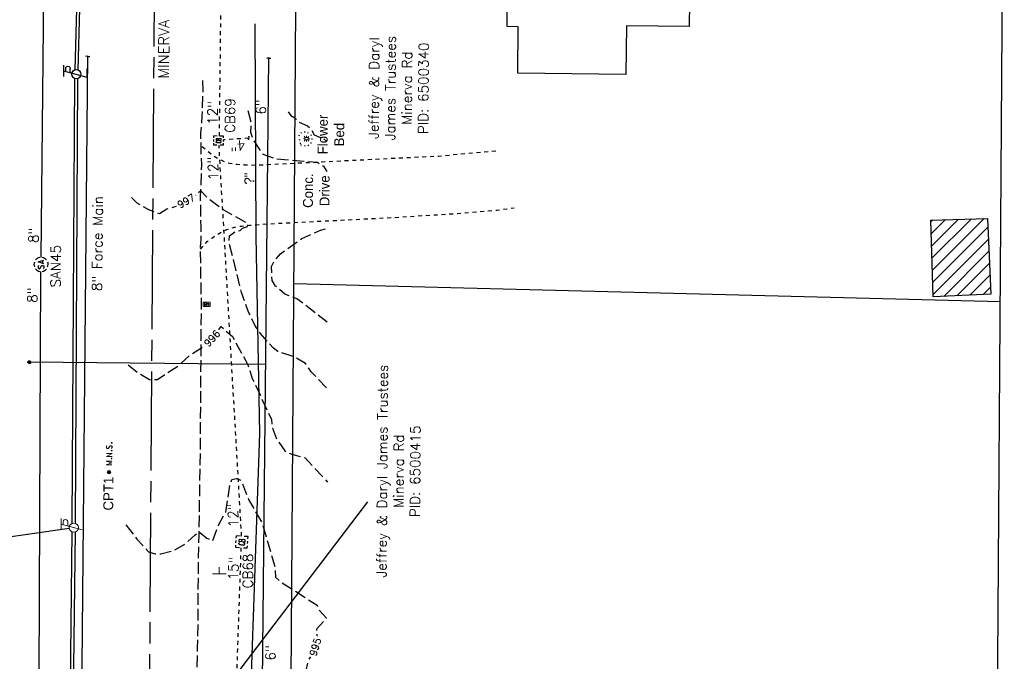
# Model space of a CAD drawing. Extents: x 2300122 to 2305194, y 360020 to 364238.
# Tile 92 of 93: x 2304643 to 2304922, y 363581 to 363763. Entities that reach past the tile are written whole.
import ezdxf
from ezdxf.enums import TextEntityAlignment as Align

# ---------------------------------------------------------------- set-up
doc = ezdxf.new("R2010")
doc.units = 0
doc.header["$LTSCALE"] = 20
doc.header["$MEASUREMENT"] = 0
doc.set_wipeout_variables(frame=1)
for name, pattern in [('CL', [2, 0.3, -0.15, 1.4, -0.15]), ('foctvex', [0]), ('gasex', [0]), ('OhDOT_USTN1', [0.055, 0.014, -0.041]), ('OhDOT_USTN2', [0.11, 0.069, -0.041]), ('OhDOT_USTN3', [0.22, 0.165, -0.055]), ('OhDOT_USTN5', [0.11, 0.055, -0.055]), ('ohelecex', [0]), ('ohteleex', [0]), ('rowex', [0]), ('sanex', [0]), ('waterex', [0])]:
    doc.linetypes.add(name, pattern=pattern)
for name, color, linetype in [('BD_X_Building', 231, 'Continuous'), ('DR_X_Cells', 151, 'OhDOT_USTN2'), ('DR_X_Storm_Sewer', 151, 'OhDOT_USTN5'), ('DR_X_Text', 7, 'Continuous'), ('DT_X_Contour_Major', 132, 'OhDOT_USTN3'), ('DT_X_Contour_Minor', 136, 'OhDOT_USTN3'), ('DT_X_Contour_Text', 7, 'Continuous'), ('DV_X_Property_Line', 7, 'Continuous'), ('LT_X_Poles', 2, 'Continuous'), ('PV_X_Driveway', 7, 'OhDOT_USTN5'), ('PV_X_EOP', 7, 'OhDOT_USTN3'), ('PV_X_Text', 7, 'Continuous'), ('RD_P_Cells', 7, 'Continuous'), ('RD_X_Cells', 7, 'Continuous'), ('RW_X_CL', 6, 'CL'), ('RW_X_Fee_RW', 6, 'rowex'), ('RW_X_Text', 7, 'Continuous'), ('SH_Text', 7, 'Continuous'), ('SN_X_Public', 3, 'Continuous'), ('SV_P_Control_Cells_Set', 7, 'Continuous'), ('SV_X_Text', 7, 'Continuous'), ('SV_X_Text_Name', 7, 'Continuous'), ('UT_X_Electric_Cells', 1, 'Continuous'), ('UT_X_Gas', 2, 'gasex'), ('UT_X_Gas_Text', 7, 'Continuous'), ('UT_X_Misc_Cells', 7, 'Continuous'), ('UT_X_Overhead_Electric', 1, 'ohelecex'), ('UT_X_Overhead_Telecom', 30, 'ohteleex'), ('UT_X_Sanitary_Cells', 3, 'Continuous'), ('UT_X_Sanitary_Line', 3, 'sanex'), ('UT_X_Sanitary_Text', 7, 'Continuous'), ('UT_X_Water', 133, 'waterex'), ('UT_X_Water_Cells', 133, 'Continuous'), ('UT_X_Water_Text', 7, 'Continuous'), ('VG_X_Flower_Bed', 3, 'OhDOT_USTN1'), ('VG_X_Text', 7, 'Continuous')]:
    doc.layers.add(name, color=color, linetype=linetype)
doc.layers.add('RD_P_Cells (Construction)', color=7, linetype='Continuous', lineweight=0)
doc.styles.add('Simplex Normal (0.14)', font='Simplex.shx')
doc.styles.add('Straight Normal (0.14) Font 30', font='font30.shx', dxfattribs={"height": 0.14})
doc.styles.add('Straight-Normal', font='font30.shx', dxfattribs={"height": 0.14})

# ---------------------------------------------------------------- blocks, each defined once
blk = doc.blocks.new('smh')
at = {"linetype": 'Continuous', "flags": 128}
for points in [[(-0.33, 0.69), (-0.36, 0.71), (-0.4, 0.74), (-0.51, 0.78), (-0.65, 0.8), (-0.75, 0.8), (-0.79, 0.8), (-0.95, 0.76), (-1.09, 0.69), (-1.18, 0.59), (-1.2, 0.49), (-1.2, 0.41), (-1.18, 0.31), (-1.08, 0.22), (-0.38, -0.16), (-0.32, -0.21), (-0.29, -0.26), (-0.27, -0.33), (-0.27, -0.41), (-0.28, -0.48), (-0.29, -0.53), (-0.32, -0.6), (-0.34, -0.65), (-0.37, -0.69), (-0.41, -0.72), (-0.45, -0.75), (-0.5, -0.77), (-0.53, -0.79), (-0.65, -0.8), (-0.82, -0.8), (-0.94, -0.77), (-1.1, -0.69), (-1.2, -0.61)], [(0.21, -0.8), (0.71, 0.8), (1.2, -0.8)], [(1.08, -0.42), (0.34, -0.42)]]:
    blk.add_lwpolyline(points, dxfattribs=at)
at = {"linetype": 'Continuous'}
for start, end in [(130.0806, 170.0721), (70.0577, 110.1061), (10.0169, 50.0392), (190.0169, 230.0392), (250.0577, 290.0473), (310.0114, 350.0264)]:
    blk.add_arc((0, 0), 2, start, end, dxfattribs=at)
blk = doc.blocks.new('ODOT SANITARY MANHOLE')
blk.add_blockref('smh', (0, 0))
blk = doc.blocks.new('CONTINUE')
at = {"flags": 128}
blk.add_lwpolyline([(-0.02, -0.58, -0.273937), (0, 0, 0.273937), (0.02, 0.58)], format="xyb", dxfattribs=at)
blk = doc.blocks.new('GCB-X')
at = {"layer": 'DR_X_Cells', "color": 121, "linetype": 'Continuous'}
for p, q in [((-0.0625, 0.0375), (-0.0375, 0.0375)), ((-0.0625, 0.0125), (-0.0625, 0.0375)), ((-0.0125, 0.0375), (0.0125, 0.0375)), ((0.0227, 0.0195), (0.0067, 0.0195)), ((0.0067, 0.0195), (0.0067, -0.0205)), ((0.0067, 0.0013), (0.0243, 0.0013)), ((0.0375, 0.0375), (0.0625, 0.0375)), ((0.0625, 0.0125), (0.0625, 0.0375)), ((-0.0625, -0.0375), (-0.0625, -0.0125)), ((-0.0625, -0.0375), (-0.0375, -0.0375)), ((-0.0125, -0.0375), (0.0125, -0.0375)), ((0.0067, -0.0205), (0.0243, -0.0205)), ((0.0375, -0.0375), (0.0625, -0.0375)), ((0.0625, -0.0375), (0.0625, -0.0125))]:
    blk.add_line(p, q, dxfattribs=at)
at = {"layer": 'DR_X_Cells', "color": 121, "linetype": 'Continuous', "extrusion": (0, 0, -1)}
for centre, radius, start, end in [((-0.014, 0), 0.0458, 344.81071, 15.18929), ((0.0184, 0.0074), 0.0127, 21.56032, 158.43968), ((-0.0198, 0.0101), 0.00986, 106.99872, 243.17932), ((-0.0199, -0.0096), 0.0117, 112.0547, 247.9453)]:
    blk.add_arc(centre, radius, start, end, dxfattribs=at)
at = {"layer": 'DR_X_Cells', "color": 121, "linetype": 'Continuous'}
blk.add_arc((-0.0184, -0.0073), 0.0127, 201.56032, 338.43968, dxfattribs=at)
blk = doc.blocks.new('ODOT STORM CATCH BASIN SQUARE')
blk.add_blockref('GCB-X', (0, 0))
blk = doc.blocks.new('SGN1P_anno')
at = {"layer": 'SN_X_Public', "color": 3, "linetype": 'Continuous', "lineweight": 0}
for p, q in [((0, 0), (-0.96, 0)), ((0, 0.96), (0, -0.96))]:
    blk.add_line(p, q, dxfattribs=at)
blk = doc.blocks.new('MBP')
at = {"layer": 'RD_P_Cells', "color": 230, "linetype": 'Continuous', "lineweight": 13, "flags": 128}
blk.add_lwpolyline([(-0.1, 0.061), (0.1, 0.061), (0.1, -0.061), (-0.1, -0.061), (-0.1, 0.061)], close=True, dxfattribs=at)
for points in [[(-0.065, -0.04), (-0.065, 0.04), (-0.036, -0.04), (-0.008, 0.04), (-0.008, -0.04)], [(0.051, 0.003), (0.054, 0.007), (0.056, 0.009), (0.057, 0.01), (0.058, 0.012), (0.059, 0.014), (0.06, 0.016), (0.061, 0.02), (0.061, 0.022), (0.061, 0.025), (0.061, 0.029), (0.059, 0.032), (0.057, 0.034), (0.054, 0.037), (0.052, 0.038), (0.05, 0.039), (0.047, 0.04), (0.016, 0.04), (0.016, -0.04), (0.051, -0.04), (0.055, -0.037), (0.059, -0.034), (0.062, -0.029), (0.064, -0.024), (0.065, -0.018), (0.065, -0.014), (0.064, -0.01), (0.061, -0.005), (0.058, -0.001), (0.051, 0.003), (0.016, 0.003)]]:
    blk.add_lwpolyline(points, dxfattribs=at)
at = {"layer": 'RD_P_Cells (Construction)', "color": 230, "linetype": 'Continuous', "lineweight": 30}
blk.add_point((0, 0), dxfattribs=at)
blk = doc.blocks.new('ODOT MISC MAILBOX')
blk.add_blockref('MBP', (0, 0))
blk = doc.blocks.new('BUDLIT')
at = {"layer": 'Defpoints', "color": 2, "linetype": 'Continuous', "lineweight": 30}
blk.add_point((0, 0), dxfattribs=at)
at = {"layer": 'RD_X_Cells', "color": 2, "linetype": 'Continuous', "lineweight": 0}
for p, q in [((-0.052, 0), (-0.079, 0)), ((-0.048, 0.048), (-0.067, 0.067)), ((0, 0.064), (0, 0.091)), ((0.067, 0.067), (0.048, 0.048)), ((0.079, 0), (0.052, 0)), ((-0.048, -0.048), (-0.067, -0.067)), ((0, -0.064), (0, -0.091)), ((0.067, -0.067), (0.048, -0.048))]:
    blk.add_line(p, q, dxfattribs=at)
at = {"layer": 'RD_X_Cells', "color": 2, "linetype": 'Continuous', "lineweight": 0, "flags": 128}
blk.add_lwpolyline([(-0.033, -0.05), (0.033, -0.05), (0.033, 0.05), (-0.033, 0.05), (-0.033, -0.05)], close=True, dxfattribs=at)
blk = doc.blocks.new('ODOT ELEC LIGHT')
at = {"layer": 'SH_Text', "color": 2, "linetype": 'Continuous', "lineweight": 0}
blk.add_blockref('BUDLIT', (0, 0), dxfattribs=at)
blk = doc.blocks.new('WSS')
at = {"layer": 'Defpoints', "color": 133, "linetype": 'Continuous', "lineweight": 30}
blk.add_point((0, 0), dxfattribs=at)
at = {"layer": 'UT_X_Water_Cells', "color": 133, "linetype": 'Continuous', "lineweight": 0}
for p, q in [((0.032, 0.106), (-0.032, 0.106)), ((0, 0.074), (0, 0.138)), ((0.02, 0.008), (0.055, -0.01))]:
    blk.add_line(p, q, dxfattribs=at)
at = {"layer": 'UT_X_Water_Cells', "color": 133, "linetype": 'Continuous', "lineweight": 0, "flags": 128}
for points in [[(-0.059, 0.045), (-0.074, 0.03), (-0.074, -0.03), (-0.059, -0.045)], [(-0.055, 0.035), (-0.041, -0.041), (-0.027, 0.035), (-0.013, -0.041), (0.001, 0.035)], [(0.045, 0.059), (0.03, 0.074), (-0.03, 0.074), (-0.045, 0.059)], [(0.059, -0.045), (0.074, -0.03), (0.074, 0.03), (0.059, 0.045)], [(-0.045, -0.059), (-0.03, -0.074), (0.03, -0.074), (0.045, -0.059)]]:
    blk.add_lwpolyline(points, dxfattribs=at)
at = {"layer": 'UT_X_Water_Cells', "color": 133, "linetype": 'Continuous', "lineweight": 0, "extrusion": (0, 0, -1)}
for centre, radius, start, end in [((-0.028, 0.02), 0.0135, 303.6324, 53.7413), ((-0.039, -0.005), 0.04, 61.3463, 118.6537), ((-0.037, -0.009), 0.0316, 235.6037, 316.3305), ((-0.044, -0.022), 0.017, 132.0642, 228.5117)]:
    blk.add_arc(centre, radius, start, end, dxfattribs=at)
blk = doc.blocks.new('ODOT Elec Tele Pole')
at = {"layer": 'UT_X_Electric_Cells', "linetype": 'Continuous', "lineweight": 13}
for p, q in [((0.128, 0.18), (-0.032, 0.18)), ((0.048, 0.18), (-0.032, -0.12)), ((0.04, 0.15), (0.083, 0.15)), ((0.023, 0.086), (0.083, 0.086))]:
    blk.add_line(p, q, dxfattribs=at)
at = {"layer": 'UT_X_Electric_Cells', "linetype": 'Continuous', "lineweight": 0}
blk.add_circle((0, 0), 0.065, dxfattribs=at)
at = {"layer": 'UT_X_Electric_Cells', "linetype": 'Continuous', "lineweight": 13, "extrusion": (0, 0, -1)}
blk.add_arc((-0.083, 0.118), 0.0319, 88.8767, 271.1233, dxfattribs=at)
blk = doc.blocks.new('TLPW')
at = {"linetype": 'Continuous'}
for p, q in [((0.048, 0.18), (-0.04, -0.15)), ((0.128, 0.18), (-0.032, 0.18)), ((0.04, 0.15), (0.083, 0.15)), ((0.023, 0.086), (0.083, 0.086)), ((0.08, -0.15), (-0.04, -0.15))]:
    blk.add_line(p, q, dxfattribs=at)
blk.add_circle((0, 0), 0.065, dxfattribs=at)
at = {"linetype": 'Continuous', "extrusion": (0, 0, -1)}
blk.add_arc((-0.083, 0.118), 0.0319, 88.8767, 271.1233, dxfattribs=at)
blk = doc.blocks.new('ODOT ELEC TELE LIGHT POLE')
blk.add_blockref('TLPW', (0, 0))
blk = doc.blocks.new('MAGS')
at = {"layer": 'SV_P_Control_Cells_Set', "linetype": 'foctvex'}
h = blk.add_hatch(color=7, dxfattribs=at)
edge = h.paths.add_edge_path()
edge.add_arc((0, 0), 0.0249, 0, 360)
at = {"layer": 'SV_P_Control_Cells_Set', "color": 7, "linetype": 'Continuous', "lineweight": 0, "flags": 128}
for points in [[(0.105, -0.04), (0.105, 0.04), (0.13, -0.04), (0.154, 0.04), (0.154, -0.04)], [(0.223, -0.04), (0.223, 0.04), (0.264, -0.04), (0.264, 0.04)], [(0.372, 0.034), (0.371, 0.036), (0.369, 0.037), (0.364, 0.039), (0.358, 0.04), (0.354, 0.04), (0.352, 0.04), (0.345, 0.038), (0.339, 0.034), (0.335, 0.029), (0.334, 0.024), (0.334, 0.02), (0.335, 0.015), (0.339, 0.011), (0.37, -0.008), (0.372, -0.01), (0.373, -0.013), (0.375, -0.017), (0.375, -0.02), (0.374, -0.024), (0.373, -0.027), (0.372, -0.03), (0.371, -0.032), (0.37, -0.034), (0.369, -0.036), (0.367, -0.038), (0.365, -0.039), (0.363, -0.039), (0.358, -0.04), (0.35, -0.04), (0.345, -0.039), (0.338, -0.034), (0.334, -0.031)], [(0.193, -0.029), (0.195, -0.029), (0.197, -0.031), (0.199, -0.033), (0.199, -0.036), (0.197, -0.039), (0.195, -0.04), (0.193, -0.04), (0.191, -0.039), (0.189, -0.036), (0.189, -0.033), (0.191, -0.031), (0.193, -0.029)], [(0.303, -0.029), (0.306, -0.029), (0.308, -0.031), (0.31, -0.033), (0.31, -0.036), (0.308, -0.039), (0.306, -0.04), (0.303, -0.04), (0.302, -0.039), (0.3, -0.036), (0.3, -0.033), (0.302, -0.031), (0.303, -0.029)], [(0.413, -0.029), (0.415, -0.029), (0.417, -0.031), (0.419, -0.033), (0.419, -0.036), (0.417, -0.039), (0.415, -0.04), (0.413, -0.04), (0.411, -0.039), (0.409, -0.036), (0.409, -0.033), (0.411, -0.031), (0.413, -0.029)]]:
    blk.add_lwpolyline(points, dxfattribs=at)
at = {"layer": 'SV_P_Control_Cells_Set', "color": 7, "linetype": 'Continuous', "lineweight": 0}
blk.add_circle((0, 0), 0.0249, dxfattribs=at)

msp = doc.modelspace()

# ---------------------------------------------------------------- hatches: boundary and pattern name
at = {"layer": 'BD_X_Building'}
h = msp.add_hatch(dxfattribs=at)
h.set_pattern_fill('ANSI31', color=256, scale=20)
h.paths.add_polyline_path([(2304901.45, 363684.11), (2304900.86, 363705.88), (2304916.88, 363706.32), (2304917.77, 363684.85)])

# ---------------------------------------------------------------- linework, layer by layer
for points in [[(2304780.95, 363760.61), (2304780.94, 363807.45), (2304784, 363807.4), (2304784.2, 363822.31), (2304814.52, 363822.14), (2304814.53, 363787.62), (2304832.82, 363787.61), (2304832.47, 363760.62), (2304814.69, 363760.85), (2304814.51, 363747.04), (2304783.94, 363747.43), (2304784.11, 363760.55)], [(2304901.45, 363684.11), (2304900.86, 363705.88), (2304916.88, 363706.32), (2304917.77, 363684.85)]]:
    msp.add_lwpolyline(points, close=True, dxfattribs=at)
at = {"layer": 'DR_X_Storm_Sewer', "flags": 128}
for points in [[(2304699.54, 363729.64), (2304700.56, 363817.58)], [(2304707.78, 363729.07), (2304700.66, 363728.53)], [(2304705.82, 363616.38), (2304699.42, 363727.08)], [(2304701.09, 363477.92), (2304705.7, 363613.06)]]:
    msp.add_lwpolyline(points, dxfattribs=at)
at = {"layer": 'DT_X_Contour_Major', "elevation": 995, "flags": 128}
msp.add_lwpolyline([(2304673.1, 363619.58), (2304676.19, 363615.57), (2304679.51, 363611.96), (2304681.37, 363611.41), (2304682.98, 363611.38), (2304686.62, 363612.36), (2304689.82, 363614.11), (2304692.67, 363616.8), (2304693.89, 363617.53), (2304695.93, 363615.8), (2304697.63, 363615.13), (2304699.24, 363619.52), (2304701.31, 363623.2), (2304702.5, 363630.9), (2304703.08, 363632.4), (2304704.34, 363632.69), (2304705.64, 363632.18), (2304707.8, 363626.73), (2304711.61, 363620.15), (2304715.23, 363607.61), (2304715.41, 363604.83), (2304716.42, 363603.79), (2304727.15, 363596.83), (2304727.64, 363595.6), (2304729.87, 363593.18), (2304727, 363590.07), (2304727.31, 363586.62), (2304726.03, 363583.44), (2304724.73, 363581.38), (2304723.96, 363578.38), (2304726.41, 363574.69), (2304726.43, 363572.41), (2304725.49, 363569.24), (2304723.04, 363566.9), (2304718.79, 363559.88), (2304718.25, 363556.59), (2304718.4, 363554.68), (2304718.83, 363553.65), (2304722.41, 363551.65), (2304722.66, 363551.05), (2304720.68, 363549.19), (2304714.8, 363545.43), (2304714.09, 363543.66), (2304714.69, 363536.64), (2304715.41, 363535.26), (2304717.37, 363533.85), (2304718.73, 363533.33), (2304721.15, 363534.1), (2304723.51, 363530.17), (2304725.88, 363520.71), (2304725.48, 363519.38), (2304725.91, 363517.92), (2304729.79, 363511.38)], dxfattribs=at)
at = {"layer": 'DT_X_Contour_Minor', "flags": 128}
for points, elevation in [([(2304707.62, 363736.84), (2304708.5, 363733.38), (2304708.36, 363730.71), (2304709.03, 363728.71), (2304711.8, 363724.51), (2304715.53, 363723.25), (2304727.25, 363722.21), (2304728.97, 363721.08), (2304729.97, 363719.59)], 998), ([(2304718.96, 363736.53), (2304719.75, 363735.48), (2304720.86, 363734.82), (2304722.08, 363733.54), (2304724.49, 363732.56), (2304725.32, 363731.91), (2304726.38, 363729.97), (2304729.09, 363728.83), (2304729.95, 363728.06)], 999), ([(2304729.88, 363658.37), (2304725.53, 363662.9), (2304723.93, 363665.22), (2304721.01, 363666.99), (2304716.04, 363668.7), (2304714.87, 363669.57), (2304711.06, 363673.81), (2304709.58, 363676.07), (2304707.75, 363679.82), (2304705.74, 363685.41), (2304702.23, 363699.79), (2304702.35, 363701.41), (2304704.26, 363702.75), (2304705.45, 363702.92), (2304706.08, 363703.56), (2304707.44, 363704.06), (2304707.72, 363704.74), (2304700.27, 363708.95), (2304696.09, 363712.23), (2304694.28, 363714.12), (2304692.55, 363712.6), (2304687.52, 363709.79), (2304684.7, 363708.92), (2304682.61, 363707.62), (2304679.56, 363708.76), (2304676.29, 363710.66), (2304674.01, 363712.89)], 997), ([(2304730.06, 363676.92), (2304721.46, 363683.59), (2304718.08, 363684.93), (2304715.43, 363687.2), (2304714.44, 363688.78), (2304714.28, 363692.7), (2304715.19, 363694.46), (2304716.79, 363696.31), (2304722.85, 363700.62), (2304728.17, 363703.02), (2304729.99, 363703.49)], 998), ([(2304673.71, 363664.93), (2304676.63, 363662.53), (2304679.74, 363660.71), (2304681.97, 363660.77), (2304688.2, 363664.86), (2304691.31, 363667.74), (2304694.49, 363669.7), (2304695.59, 363671.05), (2304697.42, 363672.38), (2304700.04, 363675.72), (2304703.24, 363672.91), (2304707.5, 363665.08), (2304708.83, 363661.03), (2304714.27, 363649.44), (2304714.51, 363646.94), (2304715.7, 363643.89), (2304718.02, 363640.52), (2304720.07, 363639.56), (2304723.84, 363638.54), (2304730.16, 363631.65)], 996)]:
    msp.add_lwpolyline(points, dxfattribs=dict(at, elevation=elevation))
at = {"layer": 'DV_X_Property_Line'}
for points in [[(2304911.93, 362439.03), (2304921.62, 363842.86)], [(2304720.6, 363687.88), (2304920.52, 363682.86)]]:
    msp.add_lwpolyline(points, dxfattribs=at)
at = {"layer": 'PV_X_Driveway', "flags": 128}
for points in [[(2304777.75, 363725.39), (2304761.48, 363723.9), (2304745.39, 363723.11), (2304736.14, 363722.65), (2304726.15, 363722.15), (2304725.12, 363722.1), (2304715.16, 363721.61), (2304714.9, 363721.6), (2304712, 363721.45), (2304708.55, 363721.34), (2304706.65, 363721.45), (2304704.5, 363721.57), (2304704.43, 363721.57), (2304702.37, 363721.83), (2304701.47, 363722.12), (2304699.36, 363723.11), (2304697.72, 363724.06), (2304695.99, 363725.46), (2304694.35, 363726.9)], [(2304694.16, 363697.6), (2304694.83, 363698.43), (2304696.08, 363699.78), (2304697.35, 363700.72), (2304698.27, 363701.35), (2304699.56, 363702.18), (2304700.55, 363702.71), (2304701.66, 363703.18), (2304703.15, 363703.64), (2304704.46, 363703.98), (2304705.77, 363704.18), (2304708.05, 363704.42), (2304711.46, 363704.7), (2304713.84, 363704.82), (2304718.47, 363705.06), (2304727.09, 363705.5), (2304737.07, 363706.01), (2304746.4, 363706.48), (2304749.18, 363706.63), (2304768.83, 363707.86), (2304778.07, 363708.66), (2304782.92, 363709.37)]]:
    msp.add_lwpolyline(points, dxfattribs=at)
at = {"layer": 'PV_X_EOP', "flags": 128}
msp.add_lwpolyline([(2304610.36, 362317.88), (2304615.27, 362322.62), (2304620.34, 362327.91), (2304623.76, 362331.67), (2304626, 362333.76), (2304631.47, 362340.9), (2304636.35, 362347.63), (2304641.91, 362355.94), (2304647.46, 362364.26), (2304648.17, 362365.32), (2304651.84, 362371.68), (2304656.32, 362379.98), (2304659.51, 362386.34), (2304662.7, 362395.82), (2304665.1, 362402.95), (2304667.47, 362409.43), (2304669.48, 362414.64), (2304671.51, 362421.02), (2304673.13, 362426.37), (2304674.49, 362431.27), (2304676.57, 362439.92), (2304678.58, 362448.31), (2304680.38, 362455.79), (2304682.18, 362464.15), (2304684.28, 362473.93), (2304684.54, 362475.14), (2304684.84, 362476.55), (2304685.4, 362480.43), (2304686.04, 362487.27), (2304686.26, 362489.68), (2304687.05, 362499.15), (2304687.36, 362506.12), (2304687.99, 362516.1), (2304688.03, 362516.79), (2304688.36, 362526.78), (2304688.67, 362536.6), (2304688.66, 362546.6), (2304688.65, 362556.6), (2304688.65, 362559.09), (2304688.74, 362569.09), (2304688.82, 362579.08), (2304688.83, 362579.51), (2304688.85, 362589.51), (2304688.87, 362598.32), (2304688.89, 362608.32), (2304688.92, 362618.32), (2304688.92, 362619.89), (2304688.94, 362629.89), (2304688.96, 362635.94), (2304688.98, 362645.94), (2304689, 362652.79), (2304689.02, 362662.79), (2304689.02, 362664.27), (2304689.57, 362670.5), (2304690.01, 362673.87), (2304691.28, 362680.03), (2304691.3, 362690.03), (2304691.32, 362700.03), (2304691.34, 362710.03), (2304691.35, 362711.32), (2304691.4, 362721.32), (2304691.45, 362730.54), (2304691.86, 362739.2), (2304691.38, 362742.56), (2304691.03, 362744.59), (2304689.81, 362750.02), (2304689.53, 362752.15), (2304689.43, 362754.02), (2304689.4, 362756.01), (2304689.45, 362765.92), (2304689.46, 362768.31), (2304689.34, 362778.31), (2304689.31, 362780.26), (2304689.17, 362790.25), (2304689.03, 362800.25), (2304688.99, 362803.29), (2304688.92, 362811.29), (2304689.08, 362821.29), (2304689.17, 362826.85), (2304689.19, 362836.85), (2304689.2, 362844.97), (2304689.11, 362854.97), (2304689.04, 362862.14), (2304688.84, 362869), (2304688.82, 362876.89), (2304688.79, 362885.74), (2304688.86, 362895.74), (2304688.91, 362903.85), (2304688.98, 362913.85), (2304689.03, 362921.97), (2304689.08, 362928.27), (2304689.11, 362932.9), (2304689.17, 362942.9), (2304689.19, 362944.8), (2304689.25, 362954.8), (2304689.26, 362955.83), (2304689.33, 362965.83), (2304689.39, 362975.53), (2304689.45, 362983.99), (2304689.78, 362987.85), (2304690.38, 362990.27), (2304691.08, 362993.06), (2304691.62, 362994.07), (2304691.72, 362995.74), (2304691.97, 362999.88), (2304692.21, 363009.88), (2304692.45, 363019.87), (2304692.6, 363026.24), (2304691.52, 363027.71), (2304691.26, 363028.84), (2304690.62, 363033.69), (2304689.74, 363040.38), (2304689.68, 363040.87), (2304689.24, 363041.58), (2304688.97, 363042.39), (2304688.9, 363043.97), (2304688.79, 363053.94), (2304688.76, 363056.64), (2304688.97, 363057.34), (2304689.12, 363067.32), (2304689.15, 363069.74), (2304689.14, 363073.75), (2304689.36, 363083.73), (2304689.51, 363090.52), (2304689.47, 363097.58), (2304689.57, 363106.26), (2304689.69, 363116.24), (2304689.73, 363119.83), (2304689.84, 363129.81), (2304689.91, 363135.16), (2304690.14, 363145.14), (2304690.38, 363155.11), (2304690.41, 363156.64), (2304690.65, 363159.23), (2304690.9, 363161.3), (2304690.99, 363163.44), (2304690.68, 363166.41), (2304690.36, 363168.36), (2304690.3, 363169.99), (2304690.12, 363172.17), (2304689.94, 363175.77), (2304689.96, 363177.42), (2304690.24, 363187.4), (2304690.52, 363197.37), (2304690.57, 363204.99), (2304690.36, 363207.61), (2304690.49, 363208.31), (2304691.06, 363209.75), (2304691.75, 363211.16), (2304692.36, 363211.85), (2304692.92, 363212.28), (2304693.09, 363215.24), (2304693.16, 363225.24), (2304693.17, 363227.4), (2304693.23, 363237.13), (2304693.24, 363237.55), (2304692.85, 363238.31), (2304692.31, 363239.35), (2304692, 363240.29), (2304691.49, 363242.04), (2304691.3, 363243.37), (2304691.06, 363245.04), (2304690.58, 363249.29), (2304690.29, 363251.86), (2304690.25, 363254.08), (2304690.51, 363256.31), (2304690.77, 363265.71), (2304690.89, 363273.9), (2304690.91, 363278.67), (2304690.86, 363286.79), (2304690.8, 363296.79), (2304690.78, 363299.59), (2304690.72, 363309.59), (2304690.68, 363316.9), (2304690.72, 363326.9), (2304690.75, 363333.61), (2304690.79, 363343.61), (2304690.8, 363346.2), (2304690.81, 363349.16), (2304690.84, 363356.01), (2304690.87, 363363.45), (2304690.91, 363373.44), (2304690.93, 363378.62), (2304690.97, 363386.18), (2304691.16, 363390.33), (2304691.69, 363396.49), (2304692.28, 363406.18), (2304693, 363416.15), (2304693.02, 363416.4), (2304694.13, 363426.34), (2304694.62, 363430.68), (2304694.76, 363439.18), (2304695.1, 363448.1), (2304694.81, 363456.85), (2304694.83, 363463.09), (2304694.3, 363466.08), (2304693.27, 363469.24), (2304692.76, 363471.63), (2304692.13, 363477.87), (2304692.16, 363482.89), (2304692.07, 363492.89), (2304692.06, 363494.31), (2304692.24, 363504.31), (2304692.28, 363506.73), (2304692.46, 363516.73), (2304692.51, 363519.68), (2304692.69, 363529.67), (2304692.82, 363537.1), (2304692.98, 363545.53), (2304693.02, 363555.53), (2304693.06, 363565.52), (2304693.1, 363574.62), (2304693.34, 363584.61), (2304693.51, 363591.62), (2304693.56, 363601.62), (2304693.59, 363606.73), (2304693.77, 363616.73), (2304693.94, 363626.72), (2304694.12, 363636.7), (2304694.2, 363646.7), (2304694.27, 363656.69), (2304694.3, 363661.35), (2304694.38, 363671.34), (2304694.44, 363679.56), (2304694.46, 363682.38), (2304694.26, 363692.38), (2304694.16, 363697.57), (2304694.34, 363700.43), (2304694.34, 363703.79), (2304694.21, 363712.13), (2304694.52, 363721.5), (2304694.38, 363724.46), (2304694.3, 363730.42), (2304694.7, 363735.28), (2304694.91, 363742.34), (2304694.86, 363746.34)], dxfattribs=at)
at = {"layer": 'RW_X_CL'}
msp.add_lwpolyline([(2301514.43, 362227.11), (2304426.15, 362258.77, 0.409017), (2304672.44, 362506.03), (2304681.71, 363848.88)], format="xyb", dxfattribs=at)
at = {"layer": 'RW_X_Fee_RW'}
msp.add_lwpolyline([(2304916.14, 363049.02), (2304741.62, 363047.13, -0.419426), (2304716.35, 363072.3), (2304721.7, 363847.87)], format="xyb", dxfattribs=at)
at = {"layer": 'UT_X_Gas', "flags": 128}
msp.add_lwpolyline([(2304647.85, 362210.72), (2304650.77, 362225.3), (2304661.43, 362277.21), (2304663.88, 362298.53), (2304669.31, 362324.74), (2304676.71, 362368.95), (2304686.68, 362426.53), (2304695.65, 362468.99), (2304708.07, 362540.91), (2304710.81, 362629.87), (2304703.4, 362644.73), (2304709.92, 362682.49), (2304710.61, 362746.91), (2304711, 362798.74), (2304711.62, 362873.27), (2304712.24, 362953.06), (2304713.05, 363031.83), (2304714.37, 363117.75), (2304715.89, 363189.22), (2304715.53, 363256.69), (2304714.81, 363326.19), (2304710.09, 363353.91), (2304706.93, 363385.03), (2304706.49, 363445.63), (2304706.49, 363512.32), (2304708.63, 363577.28), (2304710.98, 363645.41), (2304709.96, 363701.25), (2304709.61, 363761.37)], dxfattribs=at)
at = {"layer": 'UT_X_Misc_Cells', "flags": 128}
msp.add_lwpolyline([(2304634.67, 363615.49), (2304657.04, 363618.63)], dxfattribs=at)
at = {"layer": 'UT_X_Overhead_Electric', "flags": 128}
for points in [[(2304658.68, 363748.41), (2304660.13, 363800.26)], [(2304657.89, 363620.03), (2304658.66, 363745.91)], [(2304656.48, 363487.62), (2304657.88, 363617.59)]]:
    msp.add_lwpolyline(points, dxfattribs=at)
at = {"layer": 'UT_X_Overhead_Electric', "linetype": 'Continuous', "flags": 128}
msp.add_lwpolyline([(2304702.43, 363574.67), (2304741.54, 363626.13)], dxfattribs=at)
at = {"layer": 'UT_X_Overhead_Telecom', "flags": 128}
for points in [[(2304659.52, 363748.36), (2304660.99, 363800.6)], [(2304658.79, 363620.02), (2304659.49, 363745.94)], [(2304657.21, 363487.62), (2304658.78, 363617.59)]]:
    msp.add_lwpolyline(points, dxfattribs=at)
at = {"layer": 'UT_X_Sanitary_Line', "flags": 128}
for points in [[(2304649.08, 363695.3), (2304651.81, 363965.27)], [(2304700.01, 362944.75), (2304700.1, 362953.81), (2304655.29, 363001.29), (2304662.32, 363752.22)], [(2304647.59, 363347.05), (2304649.05, 363691.31)]]:
    msp.add_lwpolyline(points, dxfattribs=at)
at = {"layer": 'UT_X_Water', "flags": 128}
for points in [[(2304769.77, 362472.1), (2304727.64, 362472.76), (2304717.33, 362480.72), (2304707.39, 362480.46), (2304702.81, 362654.24), (2304706.12, 363026.43), (2304713.49, 363751.74)], [(2304712.61, 363664.95), (2304645.78, 363665.63)]]:
    msp.add_lwpolyline(points, dxfattribs=at)
at = {"layer": 'VG_X_Flower_Bed', "flags": 128}
msp.add_lwpolyline([(2304722.44, 363727.17), (2304724.35, 363726.82), (2304725.46, 363727.56), (2304725.8, 363728.89), (2304725.46, 363729.97), (2304724.38, 363730.71), (2304722.93, 363730.84), (2304722.06, 363730), (2304722.03, 363729.35)], close=True, dxfattribs=at)

# ---------------------------------------------------------------- block references
at = {"layer": 'DR_X_Cells', "zscale": 20}
for p, xscale, yscale, rotation in [((2304699.31, 363728.37), 20.5, 36, 89.48564889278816), ((2304705.88, 363614.71), 26.5, 44, 86.53965540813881)]:
    msp.add_blockref('ODOT STORM CATCH BASIN SQUARE', p, dxfattribs=dict(at, xscale=xscale, yscale=yscale, rotation=rotation))
at = {"layer": 'DR_X_Storm_Sewer', "rotation": 184.3346716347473}
msp.add_blockref('CONTINUE', (2304707.78, 363729.07), dxfattribs=at)
at = {"layer": 'LT_X_Poles', "xscale": 10, "yscale": 10, "zscale": 10, "rotation": 89.54105145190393}
msp.add_blockref('ODOT ELEC LIGHT', (2304724.19, 363728.9), dxfattribs=at)
at = {"layer": 'RD_X_Cells', "xscale": 10, "yscale": 10, "zscale": 20, "rotation": 179.5795874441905}
msp.add_blockref('ODOT MISC MAILBOX', (2304695.91, 363681.99), dxfattribs=at)
at = {"layer": 'SN_X_Public', "xscale": 1.999999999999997, "yscale": 1.999999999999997, "zscale": 1.999999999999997, "rotation": 269.7038229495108}
msp.add_blockref('SGN1P_anno', (2304699.48, 363605.73), dxfattribs=at)
at = {"layer": 'SV_P_Control_Cells_Set', "color": 7, "linetype": 'Continuous', "lineweight": 0, "xscale": 20, "yscale": 20, "zscale": 20, "rotation": 89.60451967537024}
msp.add_blockref('MAGS', (2304668.31, 363634.51, 995.14), dxfattribs=at)
at = {"layer": 'UT_X_Electric_Cells', "rotation": 90}
for name, p, xscale, yscale, zscale in [('ODOT ELEC TELE LIGHT POLE', (2304659.04, 363747.16), 20, 20, 20), ('ODOT Elec Tele Pole', (2304658.33, 363618.81), 20.00000000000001, 20.00000000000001, 20.00000000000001)]:
    msp.add_blockref(name, p, dxfattribs=dict(at, xscale=xscale, yscale=yscale, zscale=zscale))
at = {"layer": 'UT_X_Sanitary_Cells', "rotation": 89.58879792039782}
msp.add_blockref('ODOT SANITARY MANHOLE', (2304649.06, 363693.3), dxfattribs=at)
at = {"layer": 'UT_X_Sanitary_Line', "rotation": 269.463792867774}
msp.add_blockref('CONTINUE', (2304662.32, 363752.22), dxfattribs=at)
at = {"layer": 'UT_X_Water', "rotation": 269.417708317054}
msp.add_blockref('CONTINUE', (2304713.49, 363751.74), dxfattribs=at)
at = {"layer": 'UT_X_Water_Cells', "xscale": 5, "yscale": 5, "zscale": 5, "rotation": 89.41770830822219}
msp.add_blockref('WSS', (2304645.78, 363665.63), dxfattribs=at)

# ---------------------------------------------------------------- texts
at = {"layer": 'DR_X_Text', "char_height": 2.8, "attachment_point": 5, "style": 'Simplex Normal (0.14)'}
for s, insert, rotation in [('12"', (2304697.6, 363736.2), 89.3321), ('CB69', (2304702.54, 363735.45), 89.5888), ('4"', (2304704.74, 363726.91), 184.3347), ('12"', (2304697.71, 363720.47), 93.3073), ('12"', (2304703.38, 363622.29), 93.3073), ('CB68', (2304707.58, 363606.52), 89.5888), ('15"', (2304703.52, 363607.21), 88.0436)]:
    msp.add_mtext(s, dxfattribs=dict(at, insert=insert, rotation=rotation))
at = {"layer": 'PV_X_Text', "insert": (2304726.97, 363714.18), "char_height": 2.8, "attachment_point": 5, "rotation": 89.5888, "style": 'Straight-Normal'}
msp.add_mtext('Conc.\\PDrive', dxfattribs=at)
at = {"layer": 'RW_X_Text', "style": 'Simplex Normal (0.14)'}
msp.add_text("MINERVA RD-S.R. 183 (80')", height=3, rotation=89.6044, dxfattribs=at).set_placement((2304683.92, 363774.47), align=Align.MIDDLE_CENTER)
at = {"layer": 'SV_X_Text', "style": 'Straight Normal (0.14) Font 30'}
msp.add_text('CPT1', height=2.8, rotation=89.6045, dxfattribs=at).set_placement((2304668.11, 363628.44), align=Align.MIDDLE_CENTER)
at = {"layer": 'SV_X_Text_Name', "char_height": 2.8, "attachment_point": 5, "rotation": 89.6044, "style": 'Simplex Normal (0.14)'}
for s, insert, width in [('\\pxqc;Jeffrey & Daryl James Trustees\\PMinerva Rd\\PPID: 6500340', (2304750.26, 363743.2), 44.6238), ('\\pxqc;Jeffrey & Daryl James Trustees\\PMinerva Rd\\PPID: 6500415', (2304750.26, 363634.77), 77.9146)]:
    msp.add_mtext(s, dxfattribs=dict(at, insert=insert, width=width))
at = {"layer": 'UT_X_Gas_Text', "style": 'Straight Normal (0.14) Font 30'}
msp.add_text('?"', height=2.8, rotation=91.0393, dxfattribs=at).set_placement((2304707.97, 363717.61), align=Align.MIDDLE_CENTER)
at = {"layer": 'UT_X_Sanitary_Text', "char_height": 2.8, "attachment_point": 5, "style": 'Simplex Normal (0.14)'}
for s, insert, rotation in [('8" Force Main', (2304665.02, 363699.19), 89.4638), ('8"', (2304646.95, 363701.53), 89.4188), ('SAN45', (2304653.2, 363692.8), 89.5888), ('8"', (2304646.6, 363684.6), 89.757)]:
    msp.add_mtext(s, dxfattribs=dict(at, insert=insert, rotation=rotation))
at = {"layer": 'UT_X_Water_Text', "char_height": 2.8, "attachment_point": 5, "rotation": 89.4177, "style": 'Simplex Normal (0.14)'}
for insert in [(2304711.27, 363737.86), (2304713.99, 363583.35)]:
    msp.add_mtext('6"', dxfattribs=dict(at, insert=insert))
at = {"layer": 'VG_X_Text', "insert": (2304731.12, 363730.07), "char_height": 2.8, "width": 22.7483, "attachment_point": 5, "rotation": 89.5888, "style": 'Straight-Normal'}
msp.add_mtext('Flower\\PBed', dxfattribs=at)

# ---------------------------------------------------------------- next in the draw order: wipeouts: each hides what was drawn before it
for points in [[(2304688.07, 363708.65), (2304693.42, 363711.67), (2304692.19, 363713.85), (2304686.84, 363710.82)], [(2304696.31, 363669.34), (2304700.42, 363673.77), (2304698.58, 363675.47), (2304694.47, 363671.04)], [(2304726.95, 363581.73), (2304728.77, 363587.59), (2304726.39, 363588.34), (2304724.56, 363582.47)]]:
    msp.add_wipeout(points).dxf.layer = 'DT_X_Contour_Text'

# ---------------------------------------------------------------- next in the draw order: texts
at = {"layer": 'DT_X_Contour_Text', "style": 'Simplex Normal (0.14)'}
for s, rotation, p in [('997', 29.5078, (2304690.13, 363711.25)), ('996', 47.1733, (2304697.45, 363672.4)), ('995', 72.7374, (2304726.67, 363585.03))]:
    msp.add_text(s, height=2, rotation=rotation, dxfattribs=at).set_placement(p, align=Align.MIDDLE_CENTER)

doc.saveas('drawing.dxf')
